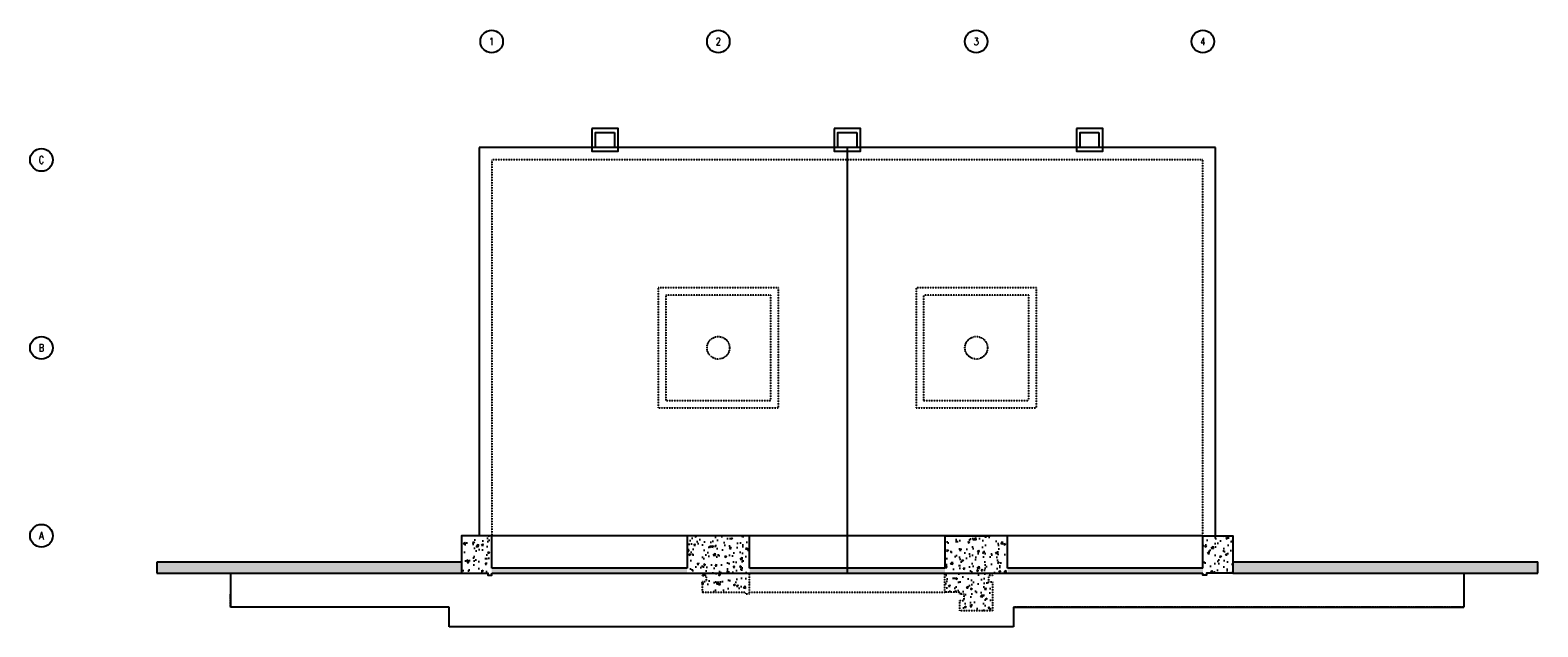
# Model space of a CAD drawing. Header units: inches. Extents: x -1305 to 1103, y -790 to 163.
import ezdxf

# ---------------------------------------------------------------- set-up
doc = ezdxf.new("R2010")
doc.units = ezdxf.units.IN
doc.header["$MEASUREMENT"] = 0
doc.linetypes.add('Dash', pattern=[0.25, 0.125, -0.125])
doc.linetypes.add('PHANTOM2', pattern=[1.25, 0.625, -0.125, 0.125, -0.125, 0.125, -0.125])
for name, color, linetype in [('A-FLOR', 5, 'Continuous'), ('A-WALL', 4, 'Continuous'), ('A-WALL-HDLN', 3, 'Dash'), ('S-ANNO-NOTE', 2, 'Continuous'), ('S-BEAM', 1, 'Continuous'), ('S-BEAM-HDLN', 1, 'Dash'), ('S-COLS', 4, 'Continuous'), ('S-COLS-HDLN', 2, 'Dash'), ('S-GRID-IDEN', 1, 'Continuous'), ('S-JNTS-CTLJ', 132, 'Continuous')]:
    doc.layers.add(name, color=color, linetype=linetype)
doc.layers.add('A-WALL-PATT', color=9, linetype='Continuous', true_color=0x808080)
doc.layers.add('S-METL-PANL', color=13, linetype='PHANTOM2', plot=False)
doc.styles.add('Annotative', font='romans.shx', dxfattribs={"width": 0.8, "height": 0.125})
pattern_1 = [(50, (-0.016, -9e-13), (28.6904, -2.5101), [3, -33]), (355, (-0.016, -9e-13), (-5.55005, 30.0877), [2.4, -26.4]), (100.4514, (2.375, -0.21), (23.14035, 27.5776), [2.5496, -28.0457]), (46.184, (-0.016, 8), (42.6897, -6.6208), [4.5, -49.5]), (96.6356, (3.54, 7.45), (37.3865, 38.9647), [3.8244, -42.0686]), (351.184, (-0.016, 8), (37.3865, 38.9647), [3.6, -39.6]), (21, (3.984, 6), (23.8763, -16.10476), [3, -33]), (326, (3.984, 6), (9.7326, 29.006), [2.4, -26.4]), (71.4514, (5.974, 4.658), (33.6089, 12.90125), [2.5496, -28.0457]), (37.5, (-0.016, -9e-13), (0.48639, 13.31575), [0, -26.08, 0, -26.8, 0, -26.5]), (7.5, (-0.016, -9e-13), (10.52278, 15.77647), [0, -15.28, 0, -25.48, 0, -10.1]), (327.5, (-8.936, -9e-13), (21.3529, -0.9022), [0, -10, 0, -31.2, 0, -41.4]), (317.5, (-12.936, -9e-13), (23.32745, 4.0042), [0, -13, 0, -20.72, 0, -29.4])]

# ---------------------------------------------------------------- blocks, each defined once
blk = doc.blocks.new('ADSK_US_I_Concrete-Round-Column with NO Drop Caps - 36_-1085753-03_SP_Framing Framing Plan-BO SLAB HIGH_DOC')
at = {"layer": 'S-COLS-HDLN'}
blk.add_circle((0, 0), 18, dxfattribs=at)
blk = doc.blocks.new('Grid - Circle 3_8_-570341-00_SP_Foundation Plan-TO FDN_DOC')
at = {"layer": 'S-GRID-IDEN'}
blk.add_circle((0, 0), 0.188, dxfattribs=at)

msp = doc.modelspace()

# ---------------------------------------------------------------- hatches: boundary and pattern name
at = {"layer": 'A-WALL-PATT'}
h = msp.add_hatch(dxfattribs=at)
h.set_pattern_fill('AR-CONC', color=256, scale=4, style=0)
h.set_pattern_definition(pattern_1)
h.paths.add_polyline_path([(-574, -704), (-574, -707), (-568, -707), (-568, -644), (-616, -644), (-616, -704)])
h = msp.add_hatch(dxfattribs=at)
h.set_pattern_fill('AR-CONC', color=256, scale=4, style=0)
h.paths.add_polyline_path([(-156, -644), (-206, -644), (-206, -704), (-156, -704)])
h.paths.add_polyline_path([(-206, -644), (-256, -644), (-256, -704), (-206, -704)])
h.paths.add_polyline_path([(-206, -704), (-232, -704), (-232, -707.4), (-225.5, -707.4), (-225.5, -717.6), (-232, -717.6), (-232, -734), (-206, -734)])
h.paths.add_polyline_path([(-156, -704), (-206, -704), (-206, -734), (-162, -734), (-162, -737), (-156, -737)])
h = msp.add_hatch(dxfattribs=at)
h.set_pattern_fill('AR-CONC', color=256, scale=4, style=0)
h.paths.add_polyline_path([(256, -644), (206, -644), (206, -704), (256, -704)])
h.paths.add_polyline_path([(206, -644), (156, -644), (156, -704), (206, -704)])
h.paths.add_polyline_path([(206, -704), (156, -704), (156, -734), (180, -734), (180, -737.4), (186.5, -737.4), (186.5, -747.6), (180, -747.6), (180, -764), (206, -764)])
h.paths.add_polyline_path([(232, -717.6), (225.5, -717.6), (225.5, -707.4), (232, -707.4), (232, -704), (206, -704), (206, -764), (232, -764)])
h = msp.add_hatch(dxfattribs=at)
h.set_pattern_fill('AR-CONC', color=256, scale=4, style=0)
h.set_pattern_definition(pattern_1)
h.paths.add_polyline_path([(574, -704), (574, -707), (568, -707), (568, -644), (616, -644), (616, -704)])
h = msp.add_hatch(dxfattribs=at)
h.set_pattern_fill('AR-CONC', color=256, scale=4, angle=90, style=0)
h.set_pattern_definition([(140, (-817.077, -1537.206), (2.51009, 28.6904), [3, -33]), (85, (-817.077, -1537.206), (-30.0877, -5.55005), [2.4, -26.4]), (190.4514, (-816.868, -1534.815), (-27.5776, 23.14035), [2.5496, -28.0457]), (136.1842, (-825.077, -1537.206), (6.6208, 42.68965), [4.5, -49.5]), (186.6356, (-824.526, -1533.65), (-38.96474, 37.3865), [3.8244, -42.06855]), (81.1842, (-825.077, -1537.206), (-38.9647, 37.3865), [3.6, -39.6]), (111, (-823.077, -1533.206), (16.10476, 23.87628), [3, -33]), (56, (-823.077, -1533.206), (-29.006, 9.7326), [2.4, -26.4]), (161.4514, (-821.735, -1531.216), (-12.90125, 33.6089), [2.5496, -28.0457]), (127.5, (-817.077, -1537.206), (-13.315754, 0.486394), [0, -26.08, 0, -26.8, 0, -26.5]), (97.5, (-817.077, -1537.206), (-15.77647, 10.52278), [0, -15.28, 0, -25.48, 0, -10.1]), (57.5, (-817.077, -1546.126), (0.902195, 21.3529), [0, -10, 0, -31.2, 0, -41.4]), (47.5, (-817.077, -1550.126), (-4.0042, 23.32745), [0, -13, 0, -20.72, 0, -29.4])])
h.paths.add_polyline_path([(616, -686), (616, -704), (1103, -703.9), (1103, -685.9)])
h.paths.add_polyline_path([(256, -696), (256, -704), (568, -704), (568, -696)])
h.paths.add_polyline_path([(156, -704), (156, -696), (-156, -696), (-156, -704)])
h.paths.add_polyline_path([(-568, -696), (-568, -704), (-256, -704), (-256, -696)])
h.paths.add_polyline_path([(-1103, -686), (-1103, -704), (-616, -704), (-616, -686)])

# ---------------------------------------------------------------- linework, layer by layer
at = {"layer": 'A-FLOR', "lineweight": -3}
for p, q in [((-985, -704), (-985, -758)), ((985, -704), (985, -758)), ((-636, -758), (-985, -758)), ((-636, -789.5), (-636, -758)), ((265.3, -758), (265.3, -789.4)), ((265.3, -758), (985, -758)), ((265.3, -789.4), (-636, -789.5))]:
    msp.add_line(p, q, dxfattribs=at)
at = {"layer": 'A-WALL', "lineweight": -3}
for p, q in [((588, -24), (-588, -24)), ((-588, -24), (-588, -644)), ((588, -644), (588, -24)), ((-616, -686), (-1103, -686)), ((-1103, -686), (-1103, -704)), ((-256, -696), (-568, -696)), ((156, -696), (-156, -696)), ((568, -696), (256, -696)), ((1103, -686), (616, -686)), ((1103, -703.9), (1103, -685.9)), ((-1103, -704), (-616, -704)), ((-568, -704), (-256, -704)), ((-156, -704), (156, -704)), ((256, -704), (568, -704)), ((616, -704), (1103, -703.9))]:
    msp.add_line(p, q, dxfattribs=at)
for points in [[(-408, 6), (-408, -30), (-366, -30), (-366, 6)], [(-372, 0), (-372, -24), (-402, -24), (-402, 0)], [(-21, 6), (-21, -30), (21, -30), (21, 6)], [(15, 0), (15, -24), (-15, -24), (-15, 0)], [(366, 6), (366, -30), (408, -30), (408, 6)], [(402, 0), (402, -24), (372, -24), (372, 0)]]:
    msp.add_lwpolyline(points, close=True, dxfattribs=at)
at = {"layer": 'A-WALL-HDLN', "lineweight": -3}
for p, q in [((568, -44), (-568, -44)), ((-568, -44), (-568, -644)), ((568, -644), (568, -44))]:
    msp.add_line(p, q, dxfattribs=at)
at = {"layer": 'S-BEAM', "lineweight": -3}
for p, q in [((-256, -644), (-568, -644)), ((156, -644), (-156, -644)), ((156, -644), (228, -644)), ((568, -644), (256, -644))]:
    msp.add_line(p, q, dxfattribs=at)
at = {"layer": 'S-BEAM-HDLN', "lineweight": -3}
for p, q in [((568, -674), (568.5, -674)), ((-156, -734), (156, -734))]:
    msp.add_line(p, q, dxfattribs=at)
for points in [[(-302, -440), (-110, -440), (-110, -248), (-302, -248)], [(110, -440), (302, -440), (302, -248), (110, -248)]]:
    msp.add_lwpolyline(points, close=True, dxfattribs=at)
at = {"layer": 'S-COLS', "lineweight": -3}
for p, q in [((-156, -644), (-256, -644)), ((-256, -644), (-256, -696)), ((-156, -696), (-156, -644)), ((-256, -704), (-156, -704))]:
    msp.add_line(p, q, dxfattribs=at)
at = {"layer": 'S-COLS'}
for p, q in [((256, -644), (156, -644)), ((156, -644), (156, -696)), ((256, -696), (256, -644)), ((156, -704), (256, -704))]:
    msp.add_line(p, q, dxfattribs=at)
at = {"layer": 'S-COLS', "lineweight": -3}
for points in [[(-568, -696), (-568, -644), (-616, -644), (-616, -704), (-574, -704), (-574, -707), (-568, -707), (-568, -704)], [(568, -696), (568, -644), (616, -644), (616, -704), (574, -704), (574, -707), (568, -707), (568, -704)]]:
    msp.add_lwpolyline(points, dxfattribs=at)
at = {"layer": 'S-COLS-HDLN', "lineweight": -3}
for points in [[(-290, -428), (-122, -428), (-122, -260), (-290, -260)], [(122, -428), (290, -428), (290, -260), (122, -260)]]:
    msp.add_lwpolyline(points, close=True, dxfattribs=at)
at = {"layer": 'S-COLS-HDLN'}
for points in [[(-232, -704), (-232, -707.4), (-225.5, -707.4), (-225.5, -717.6), (-232, -717.6), (-232, -734), (-162, -734), (-162, -737), (-156, -737), (-156, -704)], [(232, -704), (232, -707.4), (225.5, -707.4), (225.5, -717.6), (232, -717.6), (232, -764), (180, -764), (180, -747.6), (186.5, -747.6), (186.5, -737.4), (180, -737.4), (180, -734), (156, -734), (156, -704)]]:
    msp.add_lwpolyline(points, dxfattribs=at)
at = {"layer": 'S-JNTS-CTLJ'}
msp.add_line((0, -24), (0, -704), dxfattribs=at)
at = {"layer": 'S-METL-PANL', "lineweight": -3}
msp.add_lwpolyline([(985, -704), (985, -758), (985, -758), (265.3, -758), (265.3, -789.4), (-636, -789.5), (-636, -758), (-985, -758), (-985, -758), (-985, -737.1)], dxfattribs=at)

# ---------------------------------------------------------------- block references
at = {"layer": 'S-COLS-HDLN', "lineweight": -3}
for p in [(-206, -344), (206, -344)]:
    msp.add_blockref('ADSK_US_I_Concrete-Round-Column with NO Drop Caps - 36_-1085753-03_SP_Framing Framing Plan-BO SLAB HIGH_DOC', p, dxfattribs=at)
at = {"layer": 'S-GRID-IDEN', "lineweight": -3, "xscale": 95.99999999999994, "yscale": 95.99999999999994, "zscale": 95.99999999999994}
for p in [(-568, 145.2), (-206, 145.2), (206, 145.2), (568, 145.2)]:
    msp.add_blockref('Grid - Circle 3_8_-570341-00_SP_Foundation Plan-TO FDN_DOC', p, dxfattribs=at)
at = {"layer": 'S-GRID-IDEN', "lineweight": -3, "xscale": 96.00000000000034, "yscale": 96.00000000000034, "zscale": 96.00000000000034, "rotation": 90}
for p in [(-1287.2, -44), (-1287.2, -344), (-1287.2, -644)]:
    msp.add_blockref('Grid - Circle 3_8_-570341-00_SP_Foundation Plan-TO FDN_DOC', p, dxfattribs=at)

# ---------------------------------------------------------------- texts
at = {"layer": 'S-ANNO-NOTE', "lineweight": -3, "char_height": 12, "width": 12.32, "attachment_point": 5, "style": 'Annotative'}
for s, insert in [('1', (-568, 145.2)), ('2', (-206, 145.2)), ('3', (206, 145.2)), ('4', (568, 145.2)), ('C', (-1287.2, -44)), ('B', (-1287.2, -344)), ('A', (-1287.2, -644))]:
    msp.add_mtext(s, dxfattribs=dict(at, insert=insert))

doc.saveas('drawing.dxf')
